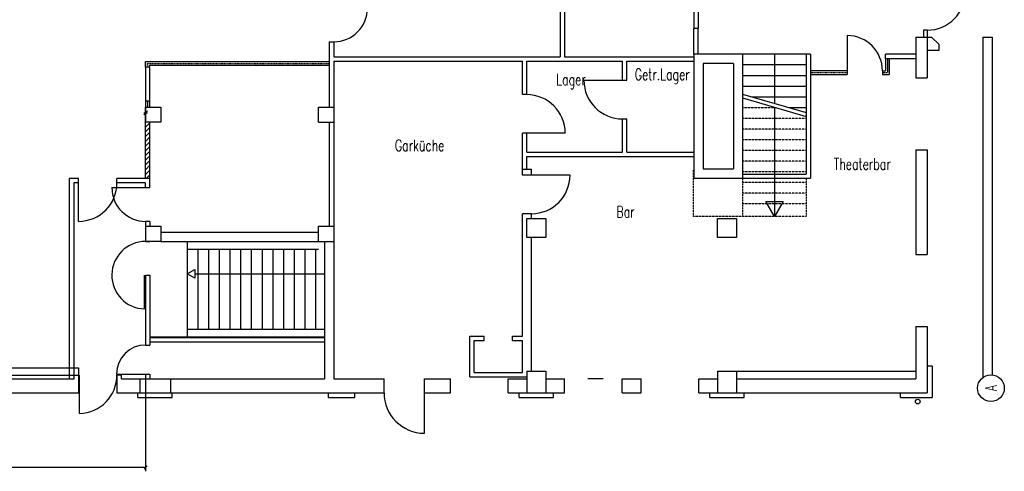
# Model space of a CAD drawing. Extents: x -72180 to 1827, y -18588 to 32277.
# Tile 3 of 4: x -23993 to 1827, y -18585 to -6754. Entities that reach past the tile are written whole.
import ezdxf
from ezdxf.enums import TextEntityAlignment as Align

# ---------------------------------------------------------------- set-up
doc = ezdxf.new("R2010")
doc.units = 0
doc.header["$LTSCALE"] = 0.3
doc.header["$MEASUREMENT"] = 0
doc.linetypes.add('AUSGEZOGEN', pattern=[0])
doc.linetypes.add('VERDECKT', pattern=[0.375, 0.25, -0.125])
doc.layers.get('0').update_dxf_attribs({"linetype": 'AUSGEZOGEN'})
doc.styles.add('SIMPLEX7', font='simplexn.shx', dxfattribs={"width": 0.7})

# ---------------------------------------------------------------- blocks, each defined once
blk = doc.blocks.new('KOTE1')
for p, q in [((0, 0), (-0.113, 0.195)), ((-0.113, 0.195), (0.113, 0.195)), ((0.113, 0.195), (0, 0))]:
    blk.add_line(p, q)
blk = doc.blocks.new('STRICH')
for p, q in [((5, 5), (-5, -5)), ((-5, 0), (5, 0))]:
    blk.add_line(p, q)
blk = doc.blocks.new('_OBLIQUE')
at = {"color": 0, "linetype": 'ByBlock'}
blk.add_line((-0.5, -0.5), (0.5, 0.5), dxfattribs=at)

msp = doc.modelspace()

# ---------------------------------------------------------------- hatches: boundary and pattern name
h = msp.add_hatch()
h.set_pattern_fill('ANSI31', scale=700, style=0)
h.set_pattern_definition([(45, (-63194.06, -37716.95), (-61.87184, 61.87184), [])])
h.paths.add_polyline_path([(-20577, -9442), (-20692, -9442), (-20692, -10912), (-20577, -10912)])

# ---------------------------------------------------------------- linework, layer by layer
at = {"color": 7}
for p, q in [((-9702, -5882), (-9702, -7727)), ((-9817, -5997), (-9817, -7727)), ((-6312, -6100), (-6312, -6985)), ((-6197, -6100), (-6197, -6985)), ((-6197, -6985), (-6312, -6985)), ((-6312, -7660), (-6312, -6985)), ((-6197, -7660), (-6197, -6985)), ((-2290, -7170), (-2290, -8090)), ((-492, -7210), (-492, -8277)), ((-492, -7210), (-192, -7210)), ((-192, -7027), (-292, -7027)), ((-292, -7027), (-292, -7210)), ((-192, -7027), (-192, -7210)), ((-192, -7210), (-192, -8277)), ((-192, -7210), (-82, -7210)), ((-82, -7210), (118, -7406)), ((1268, -7210), (1268, -16126)), ((1268, -7210), (1508, -7210)), ((1508, -7210), (1508, -16059)), ((-15874, -7332), (-15759, -7332)), ((-15874, -7332), (-15874, -9042)), ((-15759, -7332), (-15759, -7727)), ((118, -7556), (118, -7406)), ((-15759, -7727), (-11062, -7727)), ((-11062, -7727), (-10812, -7727)), ((-10812, -7727), (-9817, -7727)), ((-9702, -7727), (-6312, -7727)), ((-5037, -7660), (-6312, -7660)), ((-6312, -7660), (-6312, -10902)), ((-5037, -7660), (-5037, -10902)), ((-3367, -7660), (-5037, -7660)), ((-4202, -7660), (-4202, -8946)), ((-3367, -7660), (-3367, -10802)), ((-3252, -7660), (-3367, -7660)), ((-3252, -7660), (-3252, -10902)), ((-492, -7660), (-1290, -7660)), ((-1290, -7775), (-1290, -7660)), ((-492, -7660), (-492, -7775)), ((-492, -7660), (-492, -7717)), ((-492, -7717), (-492, -7775)), ((-192, -7556), (118, -7556)), ((-20692, -7847), (-19577, -7847)), ((-20692, -8000), (-20692, -7847)), ((-20592, -8000), (-20692, -8000)), ((-20692, -8000), (-20692, -9042)), ((-20592, -7947), (-15874, -7947)), ((-20592, -8000), (-20592, -7947)), ((-20592, -8000), (-20592, -9042)), ((-19577, -7847), (-15874, -7847)), ((-15759, -7842), (-15759, -9042)), ((-15759, -7842), (-11062, -7842)), ((-11062, -7842), (-10812, -7842)), ((-10812, -8717), (-10812, -7842)), ((-10697, -8717), (-10697, -7842)), ((-10697, -7842), (-8187, -7842)), ((-8187, -8342), (-8187, -7842)), ((-8072, -7842), (-6312, -7842)), ((-8072, -8342), (-8072, -7842)), ((-6072, -7900), (-6072, -10662)), ((-5277, -7900), (-6072, -7900)), ((-5277, -7900), (-5277, -10662)), ((-3367, -7940), (-5037, -7940)), ((-492, -7775), (-1290, -7775)), ((-1290, -7775), (-1290, -8090)), ((-1190, -7775), (-1190, -8190)), ((-3367, -8220), (-5037, -8220)), ((-2290, -8090), (-3252, -8090)), ((-3252, -8190), (-2290, -8190)), ((-2290, -8090), (-2290, -8190)), ((-1370, -8090), (-1290, -8090)), ((-1370, -8090), (-1370, -8190)), ((-1370, -8190), (-1190, -8190)), ((-9197, -8342), (-8187, -8342)), ((-8187, -8342), (-8072, -8342)), ((-3367, -8500), (-5037, -8500)), ((-492, -8277), (-192, -8277)), ((-10697, -8717), (-10812, -8717)), ((-5037, -8704), (-3367, -9188)), ((-20592, -8885), (-20692, -8885)), ((-5037, -8804), (-3367, -9288)), ((-3367, -8780), (-4776, -8780)), ((-20692, -9042), (-20692, -9442)), ((-20692, -9893), (-20692, -9053)), ((-15759, -9042), (-15759, -9442)), ((-4202, -9046), (-4202, -11910)), ((-3367, -9060), (-3810, -9060)), ((-20692, -10912), (-20692, -9442)), ((-20577, -10912), (-20577, -9442)), ((-16159, -9442), (-15759, -9442)), ((-15874, -9442), (-15874, -12162)), ((-15759, -9442), (-15759, -12162)), ((-8187, -9352), (-8072, -9352)), ((-8187, -10227), (-8187, -9352)), ((-8072, -10227), (-8072, -9352)), ((-10697, -9727), (-10812, -9727)), ((-10812, -10672), (-10812, -9727)), ((-9687, -9727), (-10697, -9727)), ((-10697, -10227), (-10697, -9727)), ((-10697, -10227), (-8187, -10227)), ((-8072, -10227), (-6312, -10227)), ((-492, -10162), (-492, -12902)), ((-492, -10162), (-192, -10162)), ((-192, -10162), (-192, -12902)), ((-10697, -10342), (-6312, -10342)), ((-10697, -10672), (-10697, -10342)), ((-10812, -10672), (-10572, -10672)), ((-10812, -10827), (-10812, -10672)), ((-10572, -10827), (-10812, -10827)), ((-10572, -10827), (-10572, -10672)), ((-9562, -10827), (-10572, -10827)), ((-6072, -10662), (-5277, -10662)), ((-5037, -10802), (-3367, -10802)), ((-22692, -10912), (-22692, -16162)), ((-22452, -10912), (-22692, -10912)), ((-22577, -11027), (-22577, -16162)), ((-22452, -11027), (-22577, -11027)), ((-22452, -11027), (-22452, -10912)), ((-22452, -12037), (-22452, -11027)), ((-20577, -10912), (-21442, -10912)), ((-21442, -11027), (-21442, -10912)), ((-20692, -11027), (-21442, -11027)), ((-20692, -11152), (-20692, -11027)), ((-20577, -11152), (-20577, -10912)), ((-6312, -10902), (-5037, -10902)), ((-5037, -10902), (-3252, -10902)), ((-21577, -11152), (-20692, -11152)), ((-20692, -11152), (-20577, -11152)), ((-10812, -15047), (-10812, -11837)), ((-10572, -11837), (-10812, -11837)), ((-10572, -11962), (-10572, -11837)), ((-20577, -12037), (-20692, -12037)), ((-20692, -12037), (-20692, -12162)), ((-20577, -12037), (-20577, -12162)), ((-20692, -12162), (-20692, -12562)), ((-20292, -12322), (-16159, -12322)), ((-15759, -12162), (-15759, -12562)), ((-20692, -12562), (-20577, -12562)), ((-20292, -12562), (-16159, -12562)), ((-19599, -12562), (-19599, -15062)), ((-16159, -12562), (-15759, -12562)), ((-15999, -12562), (-15999, -16162)), ((-15759, -12562), (-15759, -16162)), ((-10572, -15962), (-10572, -12462)), ((-19599, -12762), (-16159, -12762)), ((-19319, -12762), (-19319, -14862)), ((-19039, -12762), (-19039, -14862)), ((-18759, -12762), (-18759, -14862)), ((-18479, -12762), (-18479, -14862)), ((-18199, -12762), (-18199, -14862)), ((-17919, -12762), (-17919, -14862)), ((-17639, -12762), (-17639, -14862)), ((-17359, -12762), (-17359, -14862)), ((-17079, -12762), (-17079, -14862)), ((-16799, -12762), (-16799, -14862)), ((-16519, -12762), (-16519, -14862)), ((-16239, -12762), (-16239, -14862)), ((-492, -12902), (-192, -12902)), ((-19404, -13412), (-15999, -13412)), ((-20722, -14332), (-20722, -13447)), ((-20692, -13447), (-20577, -13447)), ((-20692, -13447), (-20692, -15277)), ((-20577, -13447), (-20577, -15277)), ((-19599, -14862), (-15999, -14862)), ((-492, -14787), (-492, -16162)), ((-492, -14787), (-192, -14787)), ((-192, -14787), (-192, -16527)), ((-20577, -15062), (-15999, -15062)), ((-20577, -15077), (-15999, -15077)), ((-20577, -15192), (-15999, -15192)), ((-12187, -15047), (-11817, -15047)), ((-12187, -16112), (-12187, -15047)), ((-12072, -15162), (-11817, -15162)), ((-12072, -15997), (-12072, -15162)), ((-11817, -15162), (-11817, -15047)), ((-11067, -15162), (-11067, -15047)), ((-11067, -15047), (-10812, -15047)), ((-11067, -15162), (-10812, -15162)), ((-10812, -15997), (-10812, -15162)), ((-20692, -15277), (-20577, -15277)), ((-33272, -15872), (-22452, -15872)), ((-22452, -15872), (-22452, -16062)), ((-12072, -15997), (-10812, -15997)), ((-10692, -15962), (-10192, -15962)), ((-10692, -15962), (-10692, -16527)), ((-10192, -15962), (-10192, -16527)), ((-5692, -15962), (-5692, -16527)), ((-5692, -15962), (-5192, -15962)), ((-5192, -15962), (-5192, -16527)), ((-5192, -15962), (-492, -15962)), ((-67, -15827), (-192, -15827)), ((-67, -15827), (-67, -16652)), ((-27529, -16062), (-22452, -16062)), ((-27529, -16162), (-22567, -16162)), ((-22567, -16062), (-22452, -16062)), ((-22567, -16162), (-22567, -16062)), ((-22452, -16062), (-22452, -16527)), ((-22422, -17072), (-22422, -16062)), ((-21452, -16037), (-20692, -16037)), ((-21442, -16062), (-21442, -16527)), ((-21327, -16062), (-21442, -16062)), ((-21327, -16162), (-21327, -16062)), ((-21327, -16162), (-15999, -16162)), ((-20842, -16162), (-20842, -16527)), ((-20842, -16162), (-20042, -16162)), ((-20692, -16037), (-20577, -16037)), ((-20692, -16037), (-20692, -16162)), ((-20577, -16037), (-20577, -16162)), ((-20042, -16162), (-20042, -16527)), ((-15759, -16162), (-14439, -16162)), ((-14439, -16527), (-14439, -16162)), ((-13379, -16162), (-12692, -16162)), ((-13379, -16527), (-13379, -16162)), ((-12692, -16527), (-12692, -16162)), ((-12187, -16112), (-10692, -16112)), ((-11182, -16527), (-11182, -16162)), ((-11182, -16162), (-10692, -16162)), ((-10192, -16162), (-9702, -16162)), ((-9702, -16527), (-9702, -16162)), ((-8692, -16162), (-9092, -16162)), ((-8192, -16162), (-7692, -16162)), ((-8192, -16527), (-8192, -16162)), ((-7692, -16527), (-7692, -16162)), ((-6182, -16162), (-5692, -16162)), ((-6182, -16527), (-6182, -16162)), ((-5192, -16162), (-492, -16162)), ((-27529, -16527), (-22452, -16527)), ((-21442, -16527), (-15202, -16527)), ((-20892, -16527), (-19992, -16527)), ((-20892, -16652), (-20892, -16527)), ((-20892, -16652), (-19992, -16652)), ((-19992, -16652), (-19992, -16527)), ((-15892, -16652), (-15892, -16527)), ((-15892, -16527), (-14439, -16527)), ((-15892, -16652), (-15202, -16652)), ((-15202, -16652), (-15202, -16527)), ((-13379, -16527), (-12692, -16527)), ((-13379, -17587), (-13379, -16527)), ((-11182, -16527), (-9702, -16527)), ((-10892, -16652), (-10892, -16527)), ((-10892, -16527), (-9992, -16527)), ((-10892, -16652), (-9992, -16652)), ((-9992, -16652), (-9992, -16527)), ((-8192, -16527), (-7692, -16527)), ((-6182, -16527), (-192, -16527)), ((-5892, -16652), (-5892, -16527)), ((-5892, -16527), (-4992, -16527)), ((-5892, -16652), (-4992, -16652)), ((-4992, -16652), (-4992, -16527)), ((-892, -16652), (-892, -16527)), ((-892, -16527), (-192, -16527)), ((-892, -16652), (-67, -16652))]:
    msp.add_line(p, q, dxfattribs=at)
at = {"color": 7, "linetype": 'VERDECKT'}
for p, q in [((-20642, -8000), (-20642, -7897)), ((-20642, -7897), (-15874, -7897)), ((-1240, -7775), (-1240, -8140)), ((-3252, -8140), (-2290, -8140)), ((-1370, -8140), (-1240, -8140)), ((-20642, -8885), (-20642, -9042))]:
    msp.add_line(p, q, dxfattribs=at)
at = {"color": 7, "linetype": 'VERDECKT', "ltscale": 3}
for p, q in [((-4155, -9060), (-5037, -9060)), ((-3367, -9340), (-5037, -9340)), ((-3367, -9620), (-5037, -9620)), ((-3367, -9900), (-5037, -9900)), ((-3367, -10180), (-5037, -10180)), ((-3367, -10460), (-5037, -10460)), ((-6322, -11910), (-6322, -10672)), ((-3367, -10740), (-5037, -10740)), ((-5037, -10902), (-5037, -11910)), ((-3367, -11020), (-5037, -11020)), ((-3367, -10902), (-3367, -11910)), ((-3367, -11300), (-5037, -11300)), ((-3367, -11580), (-5037, -11580)), ((-5037, -11910), (-6322, -11910)), ((-3367, -11910), (-5037, -11910))]:
    msp.add_line(p, q, dxfattribs=at)
at = {"ltscale": 500}
for p, q in [((-20692, -16103), (-20692, -18585)), ((-20692, -18485), (-37611, -18485))]:
    msp.add_line(p, q, dxfattribs=at)
at = {"color": 7}
for points in [[(-20692, -9042), (-20292, -9042), (-20292, -9442), (-20692, -9442)], [(-16159, -9442), (-16159, -9042), (-15759, -9042)], [(-20692, -12162), (-20292, -12162), (-20292, -12562), (-20692, -12562)], [(-16159, -12562), (-16159, -12162), (-15759, -12162)]]:
    msp.add_lwpolyline(points, dxfattribs=at)
for points in [[(-10692, -12462), (-10692, -11962), (-10192, -11962), (-10192, -12462)], [(-5692, -12462), (-5692, -11962), (-5192, -11962), (-5192, -12462)]]:
    msp.add_lwpolyline(points, close=True, dxfattribs=at)
at = {"color": 7, "linetype": 'Continuous'}
msp.add_circle((1477, -16407), 350, dxfattribs=at)
at = {"color": 7}
msp.add_circle((-442, -16758), 60, dxfattribs=at)
for centre, radius, start, end in [((-192, -6027), 1000, 270, 0), ((-15759, -6447), 885, 270, 0), ((-2290, -8090), 920, 360, 90), ((-8187, -8342), 1010, 180, 270), ((-10697, -9727), 1010, 0, 90), ((-10572, -10827), 1010, 270, 0), ((-22452, -11027), 1010, 270, 360), ((-20692, -11152), 885, 180, 270), ((-20692, -13447), 885, 90, 268.0574), ((-20692, -16037), 760, 90, 180), ((-22452, -16062), 1010, 271.7021, 0), ((-13379, -16527), 1060, 180, 270)]:
    msp.add_arc(centre, radius, start, end, dxfattribs=at)

# ---------------------------------------------------------------- block references
for name, p, xscale, yscale, zscale in [('STRICH', (-20692, -9193), 10, 10, 10), ('KOTE1', (-4202, -11910), 2000, 2000, 2000)]:
    msp.add_blockref(name, p, dxfattribs=dict(at, xscale=xscale, yscale=yscale, zscale=zscale))
at = {"color": 7, "xscale": 1000, "yscale": 1000, "zscale": 1000, "rotation": 270}
msp.add_blockref('KOTE1', (-19599, -13412), dxfattribs=at)
at = {"ltscale": 500, "xscale": 80, "yscale": 80, "zscale": 80}
msp.add_blockref('_OBLIQUE', (-20692, -18485), dxfattribs=at)

# ---------------------------------------------------------------- texts
at = {"color": 7, "style": 'SIMPLEX7', "width": 0.7}
for s, p in [('Lager', (-9922, -8471)), ('Getr.Lager', (-7862, -8336)), ('Garküche', (-14153, -10197)), ('Theaterbar', (-2644, -10683)), ('Bar', (-8344, -11937))]:
    msp.add_text(s, height=300, dxfattribs=at).set_placement(p)
msp.add_text('A', height=300, rotation=90, dxfattribs=at).set_placement((1477, -16407), align=Align.MIDDLE_CENTER)

doc.saveas('drawing.dxf')
